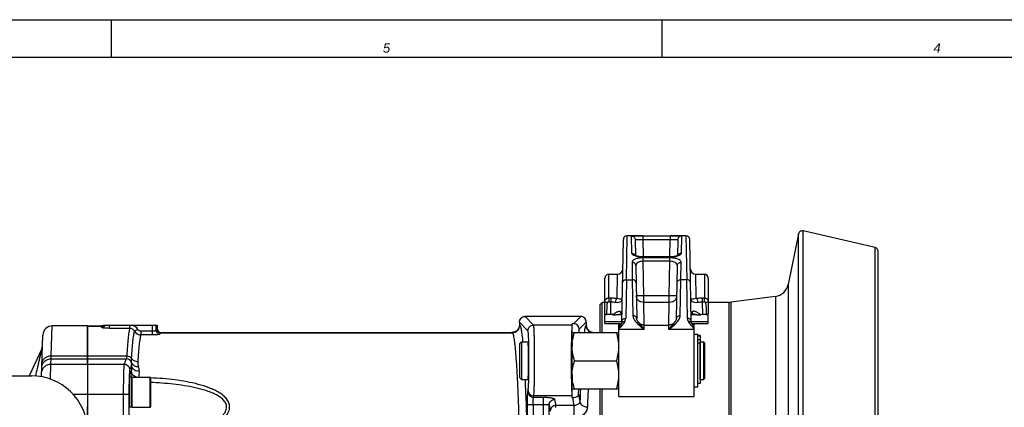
# Model space of a CAD drawing. Header units: millimetres. Extents: x 0 to 1189, y 0 to 841.
# Tile 54 of 68: x 575 to 785, y 759 to 841. Entities that reach past the tile are written whole.
import ezdxf

# ---------------------------------------------------------------- set-up
doc = ezdxf.new("R2010")
doc.units = ezdxf.units.MM
doc.header["$LTSCALE"] = 65.395
doc.layers.get('0').update_dxf_attribs({"linetype": 'CONTINUOUS'})
for name, color, linetype in [('3_ALL_AXES', 7, 'CONTINUOUS'), ('7_ALL_NOTE', 7, 'CONTINUOUS'), ('LAY0001', 7, 'CONTINUOUS')]:
    doc.layers.add(name, color=color, linetype=linetype)
doc.styles.add('TEXTSTYLE_3', font='ariali.ttf')

msp = doc.modelspace()

# ---------------------------------------------------------------- linework, layer by layer
at = {"color": 7, "linetype": 'Continuous'}
for p, q in [((0, 841), (1189, 841)), ((8, 833), (1181, 833)), ((707.746, 795.033), (704.401, 795.033)), ((707.746, 795.032), (713.601, 795.032)), ((716.946, 795.033), (713.601, 795.033)), ((740.91, 795.427), (738.727, 784.667)), ((757.253, 792.497), (741.874, 796.048)), ((703.296, 776.762), (703.601, 794.247)), ((706.147, 794.203), (706.206, 790.799)), ((715.2, 794.203), (715.141, 790.799)), ((718.051, 776.762), (717.746, 794.247)), ((757.874, 649.148), (757.874, 791.718)), ((713.522, 790.515), (707.825, 790.515)), ((700.474, 786.833), (702.292, 786.833)), ((706.244, 788.652), (706.441, 777.369)), ((714.906, 777.369), (715.103, 788.652)), ((719.055, 786.833), (720.874, 786.833)), ((699.674, 781.032), (699.674, 786.033)), ((721.674, 786.033), (721.674, 781.032)), ((698.674, 780.433), (699.074, 780.833)), ((698.674, 774.433), (698.674, 780.433)), ((699.674, 780.833), (699.074, 780.833)), ((699.074, 774.433), (699.074, 780.833)), ((726.061, 780.833), (721.674, 780.833)), ((736.014, 782.131), (726.484, 780.861)), ((699.674, 776.335), (699.674, 778.404)), ((701.334, 778.24), (699.674, 778.24)), ((703.245, 778.367), (703.245, 778.367)), ((703.245, 778.367), (703.268, 778.35)), ((718.025, 778.302), (718.046, 778.323)), ((718.046, 778.323), (718.08, 778.35)), ((718.08, 778.35), (718.102, 778.367)), ((718.083, 778.352), (718.103, 778.354)), ((718.102, 778.367), (718.102, 778.367)), ((718.103, 778.354), (718.125, 778.355)), ((721.674, 778.24), (720.442, 778.24)), ((721.674, 776.335), (721.674, 778.404)), ((681.474, 776.589), (681.474, 776.065)), ((694.514, 777.839), (682.673, 777.839)), ((692.992, 776.317), (692.674, 776.317)), ((692.674, 760.514), (692.674, 776.317)), ((695.714, 776.589), (695.714, 776.063)), ((699.674, 776.763), (703.296, 776.763)), ((699.674, 776.335), (703.122, 776.335)), ((706.749, 776.683), (706.749, 776.682)), ((714.598, 776.682), (714.598, 776.683)), ((718.051, 776.763), (721.674, 776.763)), ((718.225, 776.335), (721.674, 776.335)), ((589.474, 767.943), (589.474, 775.866)), ((589.474, 775.866), (592.274, 775.866)), ((592.762, 776.033), (604.274, 776.033)), ((604.274, 776.033), (604.274, 775.265)), ((605.073, 774.465), (679.875, 774.465)), ((692.674, 774.433), (702.674, 774.433)), ((694.191, 774.433), (694.191, 775.117)), ((697.313, 774.465), (698.674, 774.465)), ((719.474, 774.033), (718.674, 774.033)), ((719.474, 762.833), (719.474, 774.033)), ((579.631, 765.039), (579.941, 773.902)), ((681.874, 772.433), (681.474, 772.033)), ((681.474, 772.033), (681.474, 764.833)), ((681.874, 772.433), (683.276, 772.433)), ((681.874, 772.433), (681.874, 764.433)), ((719.954, 773.827), (719.474, 773.827)), ((719.954, 773.827), (719.954, 763.593)), ((720.674, 772.433), (720.674, 764.433)), ((720.874, 772.233), (720.674, 772.433)), ((720.874, 772.233), (720.874, 764.633)), ((579.712, 770.997), (577.024, 765.233)), ((589.494, 767.943), (589.474, 767.943)), ((589.494, 758.691), (589.494, 767.943)), ((693.209, 768.433), (702.138, 768.433)), ((546.855, 765.233), (577.485, 765.233)), ((589.494, 763.728), (589.474, 763.728)), ((598.474, 763.728), (598.409, 763.728)), ((598.874, 764.928), (598.874, 758.528)), ((598.874, 764.928), (602.754, 764.928)), ((602.874, 764.808), (602.874, 758.648)), ((681.874, 764.433), (681.474, 764.833)), ((681.874, 764.433), (683.276, 764.433)), ((719.954, 763.593), (719.474, 763.593)), ((720.874, 764.633), (720.674, 764.433)), ((692.674, 762.433), (702.674, 762.433)), ((698.674, 678.433), (698.674, 762.433)), ((699.074, 678.433), (699.074, 762.433)), ((719.474, 762.833), (718.674, 762.833)), ((598.474, 759.728), (598.409, 759.728)), ((692.674, 760.514), (692.758, 760.514)), ((589.474, 753.728), (589.474, 758.691)), ((589.494, 758.691), (589.474, 758.691)), ((598.874, 758.528), (602.754, 758.528))]:
    msp.add_line(p, q, dxfattribs=at)
at = {"color": 2, "linetype": 'Continuous'}
for p, q in [((8, 841), (1181, 841)), ((594.5, 841), (594.5, 833)), ((711.8, 841), (711.8, 833)), ((8, 833), (1181, 833))]:
    msp.add_line(p, q, dxfattribs=at)
at = {"color": 9, "linetype": 'Continuous'}
for p, q in [((704.239, 785.673), (704.401, 795.033)), ((707.746, 795.032), (707.746, 794.239)), ((713.601, 795.032), (713.601, 794.239)), ((716.946, 795.033), (717.108, 785.676)), ((740.91, 645.438), (740.91, 795.427)), ((741.874, 644.817), (741.874, 796.048)), ((705.411, 791.307), (705.347, 794.988)), ((707.746, 794.239), (713.601, 794.239)), ((707.746, 794.239), (707.811, 790.515)), ((713.536, 790.515), (713.601, 794.239)), ((716, 794.988), (715.937, 791.307)), ((757.253, 648.368), (757.253, 792.497)), ((705.444, 789.378), (705.508, 785.676)), ((707.825, 790.466), (707.825, 790.515)), ((713.522, 790.466), (707.825, 790.466)), ((713.52, 790.334), (707.827, 790.334)), ((707.827, 789.591), (707.827, 790.334)), ((713.52, 789.591), (707.827, 789.591)), ((707.955, 782.277), (707.827, 789.591)), ((713.392, 782.277), (713.52, 789.591)), ((713.52, 789.591), (713.52, 790.334)), ((713.522, 790.466), (713.522, 790.515)), ((715.839, 785.676), (715.903, 789.378)), ((700.474, 781.79), (700.474, 786.833)), ((702.292, 786.833), (702.201, 781.712)), ((719.146, 781.712), (719.055, 786.833)), ((720.874, 786.833), (720.874, 781.79)), ((704.239, 785.673), (704.096, 777.448)), ((704.239, 785.676), (705.508, 785.676)), ((705.508, 785.676), (705.641, 778.055)), ((715.706, 778.055), (715.839, 785.676)), ((717.108, 785.676), (715.839, 785.676)), ((717.252, 777.448), (717.108, 785.676)), ((738.727, 784.667), (738.727, 656.198)), ((713.392, 782.277), (707.955, 782.277)), ((707.955, 780.835), (707.955, 782.277)), ((713.392, 780.835), (707.955, 780.835)), ((708.041, 776.033), (707.955, 780.835)), ((713.306, 776.033), (713.392, 780.835)), ((713.392, 780.835), (713.392, 782.277)), ((726.061, 780.833), (726.061, 660.033)), ((726.484, 780.861), (726.484, 660.004)), ((736.014, 782.131), (736.014, 658.734)), ((683.285, 774.829), (681.474, 776.64)), ((684.484, 776.028), (682.673, 777.839)), ((694.514, 777.839), (692.992, 776.317)), ((695.713, 776.64), (694.191, 775.117)), ((706.749, 776.682), (706.751, 776.68)), ((714.596, 776.68), (714.598, 776.682)), ((581.725, 769.472), (581.94, 775.833)), ((589.474, 775.799), (592.342, 775.799)), ((592.342, 775.799), (592.274, 775.866)), ((594.084, 776.033), (594.084, 775.324)), ((598.417, 775.324), (594.084, 775.324)), ((598.417, 776.033), (598.417, 775.324)), ((600.145, 775.107), (599.453, 774.714)), ((600.837, 774.703), (600.837, 773.911)), ((603.264, 774.703), (600.837, 774.703)), ((603.264, 773.911), (603.264, 776.033)), ((604.063, 774.897), (604.063, 776.033)), ((604.274, 775.265), (604.208, 775.199)), ((605.073, 774.465), (605.007, 774.4)), ((605.007, 774.4), (679.94, 774.4)), ((679.875, 774.465), (679.94, 774.4)), ((681.474, 776.065), (681.539, 775.999)), ((692.674, 776.028), (684.484, 776.028)), ((695.714, 776.065), (695.648, 775.999)), ((697.313, 774.465), (697.28, 774.433)), ((708.057, 775.079), (708.036, 776.033)), ((713.291, 775.079), (713.311, 776.033)), ((603.264, 773.911), (600.837, 773.911)), ((719.474, 773.749), (719.954, 773.749)), ((719.474, 772.974), (719.954, 772.974)), ((719.474, 772.272), (719.954, 772.272)), ((581.656, 767.711), (581.696, 768.85)), ((581.696, 768.85), (581.725, 769.472)), ((589.474, 769.472), (597.792, 769.472)), ((589.474, 768.85), (597.703, 768.85)), ((597.703, 768.85), (597.248, 767.711)), ((581.576, 764.511), (581.656, 767.711)), ((589.494, 767.711), (597.248, 767.711)), ((598.842, 767.506), (598.447, 766.516)), ((602.754, 764.928), (602.754, 758.528)), ((683.26, 761.848), (683.316, 762.13)), ((589.494, 761.348), (597.064, 761.348)), ((597.064, 761.348), (597.024, 748.323)), ((598.263, 761.243), (598.228, 749.855)), ((684.459, 760.666), (684.515, 760.948)), ((684.459, 760.666), (686.569, 760.666)), ((692.674, 760.948), (684.515, 760.948)), ((686.569, 745.323), (686.569, 760.666)), ((688.967, 760.2), (689.224, 758.902)), ((692.758, 760.514), (693.077, 758.902)), ((694.038, 761.291), (694.343, 759.75)), ((683.179, 759.091), (686.569, 759.091)), ((683.179, 751.765), (683.179, 759.091)), ((684.378, 759.091), (684.378, 747.611)), ((687.768, 746.897), (687.768, 759.018)), ((687.768, 759.018), (688.025, 757.721)), ((693.077, 758.902), (689.224, 758.902)), ((693.077, 758.902), (693.077, 756.265))]:
    msp.add_line(p, q, dxfattribs=at)
at = {"color": 7, "linetype": 'Continuous'}
for points in [[(707.825, 790.515), (707.759, 790.515), (707.619, 790.519), (707.478, 790.526), (707.339, 790.536), (707.202, 790.549), (707.07, 790.566), (706.944, 790.585), (706.824, 790.607), (706.712, 790.631), (706.609, 790.656), (706.514, 790.682), (706.43, 790.709), (706.356, 790.735), (706.291, 790.76), (706.237, 790.784), (706.193, 790.805), (706.158, 790.824), (706.131, 790.84), (706.118, 790.849)], [(715.245, 790.861), (715.243, 790.859), (715.234, 790.852), (715.216, 790.84), (715.19, 790.825), (715.155, 790.806), (715.111, 790.784), (715.057, 790.761), (714.993, 790.736), (714.919, 790.709), (714.835, 790.683), (714.742, 790.657), (714.639, 790.632), (714.527, 790.608), (714.408, 790.586), (714.282, 790.567), (714.15, 790.55), (714.014, 790.536), (713.875, 790.526), (713.734, 790.519), (713.594, 790.515), (713.522, 790.515)], [(703.223, 778.355), (703.246, 778.354), (703.264, 778.352)], [(703.268, 778.35), (703.301, 778.323), (703.323, 778.302)], [(703.296, 776.762), (703.295, 776.742), (703.29, 776.706), (703.282, 776.664), (703.269, 776.615), (703.25, 776.562), (703.235, 776.523)], [(706.749, 776.682), (706.698, 776.754), (706.608, 776.894), (706.54, 777.021), (706.491, 777.134), (706.46, 777.232), (706.445, 777.314), (706.441, 777.369)], [(708.036, 776.033), (707.973, 776.034), (707.846, 776.044), (707.72, 776.064), (707.597, 776.094), (707.476, 776.134), (707.358, 776.184), (707.245, 776.242), (707.137, 776.31), (707.034, 776.385), (706.938, 776.469), (706.849, 776.56), (706.767, 776.658), (706.749, 776.683)], [(714.598, 776.683), (714.581, 776.66), (714.5, 776.562), (714.411, 776.471), (714.315, 776.387), (714.213, 776.311), (714.105, 776.244), (713.993, 776.185), (713.875, 776.136), (713.755, 776.095), (713.631, 776.065), (713.506, 776.044), (713.379, 776.034), (713.311, 776.033)], [(714.906, 777.369), (714.902, 777.313), (714.887, 777.231), (714.856, 777.133), (714.807, 777.02), (714.739, 776.893), (714.649, 776.754), (714.598, 776.682)], [(718.113, 776.523), (718.098, 776.561), (718.079, 776.614), (718.066, 776.662), (718.057, 776.705), (718.052, 776.741), (718.051, 776.762)]]:
    msp.add_lwpolyline(points, dxfattribs=at)
for centre, radius, start, end in [((704.401, 794.233), 0.8, 90, 179), ((716.946, 794.233), 0.8, 1, 90), ((741.694, 795.268), 0.8, 77, 168.53047), ((757.074, 791.718), 0.8, 0, 77), ((700.474, 786.033), 0.8, 90, 180), ((702.292, 788.033), 1.2, 270, 359), ((719.055, 788.033), 1.2, 181, 270), ((720.874, 786.033), 0.8, 0, 90), ((735.591, 785.303), 3.2, 277.59464, 348.53047), ((726.061, 784.033), 3.2, 270, 277.59464), ((581.94, 773.833), 2, 90, 178), ((700.632, 771.428), 7.958, 173.64999, 179.96568), ((578.262, 771.673), 1.6, 335, 357.76404), ((577.485, 753.233), 12, 2, 90), ((587.847, 763.474), 1.739, 18.75001, 20.70203), ((602.754, 764.808), 0.12, 0, 90), ((700.629, 765.437), 7.956, 180.0331, 186.34261), ((701.019, 765.477), 8.347, 186.31564, 187.13399), ((587.735, 763.678), 1.853, 339.75525, 341.62584), ((602.754, 758.648), 0.12, 270, 360)]:
    msp.add_arc(centre, radius, start, end, dxfattribs=at)
at = {"color": 9, "linetype": 'Continuous'}
for centre, radius, start, end in [((715.873, 790.544), 0.737, 155.68641, 157.44372), ((710.089, 779.147), 4.151, 216.46594, 216.85426), ((711.268, 779.139), 4.138, 323.16954, 323.54453), ((592.34, 776.599), 0.801, 270.07925, 314.9272), ((598.413, 774.126), 1.991, 29.50792, 73.23251), ((600.84, 775.511), 1.6, 209.86947, 269.86522), ((597.699, 767.647), 1.203, 17.80378, 89.84365), ((869.561, 752.5), 271.134, 176.82731, 177.11068), ((854.477, 751.65), 254.449, 176.73282, 177.00873), ((1189.31, 742.537), 495.267, 177.69727, 178.00829), ((1131.9, 743.101), 436.234, 177.45948, 177.96146)]:
    msp.add_arc(centre, radius, start, end, dxfattribs=at)
at = {"color": 7, "linetype": 'Continuous'}
for centre, major_axis, ratio, start_param, end_param in [((681.874, 780.862), (0.384, 4.461), 0.0256022, -3.4679766, -3.430691), ((682.572, 776.741), (1.141, 0.439), 0.8825727, 1.159796, 1.1812399), ((692.99, 775.116), (0.85, 0.85), 0.9987828, -0.7847892, 0.7847892), ((694.615, 776.741), (-1.141, 0.439), 0.8825727, -1.1812399, -1.159796), ((695.313, 780.862), (-0.384, 4.461), 0.0256022, -2.8524943, -2.8152087), ((592.273, 776.667), (0.566, -0.566), 0.9987828, -0.7847892, -0.1286239), ((605.074, 775.266), (0.566, 0.566), 0.9987828, 2.3568035, 3.9263818), ((693.912, 768.433), (0, 8), 0.0349208, -2.6741411, -2.4191568)]:
    msp.add_ellipse(centre, major_axis=major_axis, ratio=ratio, start_param=start_param, end_param=end_param, dxfattribs=at)
at = {"color": 2, "linetype": 'Continuous'}
msp.add_ellipse((683.276, 768.433), major_axis=(0, 4), ratio=0.0349208, start_param=-3.1415927, end_param=0, dxfattribs=at)
at = {"color": 9, "linetype": 'Continuous'}
for points, knots in [([(705.347, 794.988), (705.347, 794.993), (705.368, 794.999), (705.398, 795.005), (705.457, 795.01), (705.534, 795.015), (705.634, 795.019), (705.806, 795.024), (706.067, 795.028), (706.425, 795.031), (706.836, 795.032), (707.282, 795.032), (707.589, 795.032), (707.746, 795.032)], [0, 0, 0, 0, 0.0056981, 0.0201575, 0.0438146, 0.0765572, 0.1181319, 0.1681812, 0.2918403, 0.4430137, 0.616001, 0.8041227, 1, 1, 1, 1]), ([(713.601, 795.032), (713.758, 795.032), (714.065, 795.032), (714.512, 795.032), (714.922, 795.031), (715.281, 795.028), (715.541, 795.024), (715.713, 795.019), (715.813, 795.015), (715.89, 795.01), (715.949, 795.005), (715.979, 794.999), (716, 794.993), (716, 794.988)], [0, 0, 0, 0, 0.1958773, 0.383999, 0.5569863, 0.7081597, 0.8318188, 0.8818681, 0.9234428, 0.9561854, 0.9798425, 0.9943019, 1, 1, 1, 1]), ([(705.347, 794.988), (705.45, 794.988), (705.658, 794.948), (705.922, 794.774), (706.101, 794.513), (706.145, 794.306), (706.147, 794.203)], [0, 0, 0, 0, 0.2500682, 0.5000959, 0.7500676, 1, 1, 1, 1]), ([(706.147, 794.203), (706.147, 794.207), (706.159, 794.215), (706.198, 794.223), (706.288, 794.233), (706.432, 794.239), (706.629, 794.243), (706.868, 794.244), (707.142, 794.244), (707.438, 794.242), (707.642, 794.24), (707.746, 794.239)], [0, 0, 0, 0, 0.0069929, 0.0219531, 0.0789387, 0.1710482, 0.2949915, 0.4460591, 0.618438, 0.8054823, 1, 1, 1, 1]), ([(713.601, 794.239), (713.705, 794.24), (713.909, 794.242), (714.205, 794.244), (714.479, 794.244), (714.718, 794.243), (714.915, 794.239), (715.059, 794.233), (715.149, 794.223), (715.188, 794.215), (715.2, 794.207), (715.2, 794.203)], [0, 0, 0, 0, 0.1945177, 0.381562, 0.5539409, 0.7050085, 0.8289518, 0.9210613, 0.9780469, 0.993007, 1, 1, 1, 1]), ([(716, 794.988), (715.897, 794.988), (715.689, 794.948), (715.425, 794.774), (715.246, 794.513), (715.202, 794.306), (715.2, 794.203)], [0, 0, 0, 0, 0.2500682, 0.5000959, 0.7500675, 1, 1, 1, 1]), ([(705.411, 791.307), (705.567, 791.307), (705.883, 791.219), (706.097, 790.967), (706.155, 790.827)], [0, 0, 0, 0, 0.506692, 1, 1, 1, 1]), ([(707.825, 790.466), (707.509, 790.466), (707.049, 790.498), (706.475, 790.611), (706.114, 790.718), (705.82, 790.844), (705.599, 790.984), (705.453, 791.134), (705.412, 791.253), (705.411, 791.307)], [0, 0, 0, 0, 0.3520386, 0.5108983, 0.6512947, 0.7701196, 0.8661255, 0.9406695, 1, 1, 1, 1]), ([(715.937, 791.307), (715.936, 791.253), (715.894, 791.134), (715.748, 790.984), (715.527, 790.844), (715.233, 790.718), (714.872, 790.611), (714.298, 790.498), (713.838, 790.466), (713.522, 790.466)], [0, 0, 0, 0, 0.0593305, 0.1338745, 0.2298804, 0.3487053, 0.4891017, 0.6479614, 1, 1, 1, 1]), ([(715.937, 791.307), (715.784, 791.307), (715.476, 791.223), (715.262, 790.983), (715.201, 790.847)], [0, 0, 0, 0, 0.5064645, 1, 1, 1, 1]), ([(707.827, 790.334), (707.509, 790.334), (707.046, 790.301), (706.471, 790.181), (706.112, 790.064), (705.823, 789.923), (705.609, 789.761), (705.473, 789.578), (705.443, 789.441), (705.444, 789.378)], [0, 0, 0, 0, 0.347176, 0.5031798, 0.6405515, 0.7569417, 0.8526142, 0.9310712, 1, 1, 1, 1]), ([(706.244, 788.652), (706.242, 788.748), (706.197, 788.943), (706.016, 789.183), (705.752, 789.342), (705.547, 789.378), (705.444, 789.378)], [0, 0, 0, 0, 0.240919, 0.4872124, 0.7409706, 1, 1, 1, 1]), ([(707.827, 789.591), (707.608, 789.593), (707.199, 789.551), (706.677, 789.354), (706.324, 789.045), (706.242, 788.773), (706.244, 788.652)], [0, 0, 0, 0, 0.3265511, 0.603955, 0.8200728, 1, 1, 1, 1]), ([(715.903, 789.378), (715.904, 789.441), (715.874, 789.578), (715.738, 789.761), (715.524, 789.923), (715.235, 790.064), (714.877, 790.181), (714.301, 790.301), (713.838, 790.334), (713.52, 790.334)], [0, 0, 0, 0, 0.0689288, 0.1473857, 0.2430579, 0.3594478, 0.4968194, 0.6528233, 1, 1, 1, 1]), ([(715.103, 788.652), (715.105, 788.773), (715.023, 789.045), (714.67, 789.354), (714.148, 789.551), (713.739, 789.593), (713.52, 789.591)], [0, 0, 0, 0, 0.1799271, 0.3960443, 0.6734483, 1, 1, 1, 1]), ([(715.103, 788.652), (715.105, 788.748), (715.15, 788.943), (715.331, 789.183), (715.595, 789.342), (715.801, 789.378), (715.903, 789.378)], [0, 0, 0, 0, 0.240919, 0.4872124, 0.7409706, 1, 1, 1, 1]), ([(703.439, 784.99), (703.441, 785.081), (703.487, 785.267), (703.67, 785.495), (703.933, 785.643), (704.137, 785.676), (704.239, 785.676)], [0, 0, 0, 0, 0.2345015, 0.478298, 0.7347581, 1, 1, 1, 1]), ([(706.308, 784.99), (706.306, 785.081), (706.26, 785.267), (706.077, 785.495), (705.814, 785.643), (705.61, 785.676), (705.508, 785.676)], [0, 0, 0, 0, 0.2344957, 0.47829, 0.7347526, 1, 1, 1, 1]), ([(715.039, 784.99), (715.041, 785.081), (715.087, 785.267), (715.27, 785.495), (715.533, 785.643), (715.737, 785.676), (715.839, 785.676)], [0, 0, 0, 0, 0.2344957, 0.47829, 0.7347526, 1, 1, 1, 1]), ([(717.908, 784.99), (717.906, 785.081), (717.86, 785.267), (717.677, 785.495), (717.414, 785.643), (717.21, 785.676), (717.108, 785.676)], [0, 0, 0, 0, 0.2345015, 0.478298, 0.7347581, 1, 1, 1, 1]), ([(699.674, 781.032), (699.674, 781.13), (699.716, 781.33), (699.896, 781.58), (700.162, 781.748), (700.37, 781.789), (700.474, 781.79)], [0, 0, 0, 0, 0.2421281, 0.4892442, 0.7427571, 1, 1, 1, 1]), ([(699.674, 781.032), (699.674, 781.007), (699.732, 780.949), (699.85, 780.898), (700.024, 780.846), (700.156, 780.824), (700.227, 780.816)], [0, 0, 0, 0, 0.12307, 0.3447029, 0.6506605, 1, 1, 1, 1]), ([(700.227, 780.816), (700.234, 780.869), (700.298, 780.974), (700.418, 781.002), (700.474, 780.994)], [0, 0, 0, 0, 0.4870598, 1, 1, 1, 1]), ([(700.474, 781.79), (700.492, 781.749), (700.511, 781.637), (700.523, 781.371), (700.502, 781.147), (700.474, 780.994)], [0, 0, 0, 0, 0.1690904, 0.4172477, 1, 1, 1, 1]), ([(700.953, 781.798), (701.059, 781.8), (701.477, 781.797), (701.894, 781.761), (702.201, 781.712)], [0, 0, 0, 0, 0.2550265, 1, 1, 1, 1]), ([(700.953, 781.798), (700.963, 781.685), (700.962, 781.41), (700.959, 781.135), (700.953, 780.975)], [0, 0, 0, 0, 0.4146752, 1, 1, 1, 1]), ([(700.953, 780.975), (701.036, 780.972), (701.364, 780.953), (701.69, 780.909), (701.929, 780.86)], [0, 0, 0, 0, 0.2554711, 1, 1, 1, 1]), ([(702.201, 781.712), (702.16, 781.673), (702.088, 781.559), (701.978, 781.277), (701.934, 781.03), (701.929, 780.86)], [0, 0, 0, 0, 0.1864979, 0.4368723, 1, 1, 1, 1]), ([(701.929, 780.86), (702.151, 780.814), (702.555, 780.809), (703.041, 781.013), (703.317, 781.314), (703.379, 781.549), (703.381, 781.657)], [0, 0, 0, 0, 0.3646586, 0.6257842, 0.8258362, 1, 1, 1, 1]), ([(702.201, 781.712), (702.392, 781.665), (702.653, 781.627), (702.966, 781.615), (703.121, 781.618), (703.232, 781.627), (703.315, 781.636), (703.353, 781.646), (703.381, 781.652), (703.381, 781.657)], [0, 0, 0, 0, 0.4936752, 0.6611262, 0.7885737, 0.8825514, 0.9473575, 0.9857785, 1, 1, 1, 1]), ([(707.955, 782.277), (707.851, 782.275), (707.647, 782.272), (707.351, 782.267), (707.078, 782.264), (706.839, 782.261), (706.664, 782.26), (706.549, 782.26), (706.482, 782.259), (706.43, 782.261), (706.389, 782.259), (706.372, 782.264), (706.355, 782.26), (706.355, 782.263)], [0, 0, 0, 0, 0.1950753, 0.3826355, 0.5555004, 0.707016, 0.8313632, 0.8818116, 0.923768, 0.9568336, 0.9806879, 0.9951089, 1, 1, 1, 1]), ([(707.955, 780.835), (707.75, 780.835), (707.34, 780.905), (706.813, 781.216), (706.45, 781.691), (706.359, 782.075), (706.355, 782.263)], [0, 0, 0, 0, 0.2608217, 0.5153511, 0.7609176, 1, 1, 1, 1]), ([(714.992, 782.263), (714.992, 782.26), (714.976, 782.264), (714.958, 782.259), (714.917, 782.261), (714.866, 782.259), (714.798, 782.26), (714.683, 782.26), (714.509, 782.261), (714.269, 782.264), (713.996, 782.267), (713.7, 782.272), (713.496, 782.275), (713.392, 782.277)], [0, 0, 0, 0, 0.0048911, 0.0193121, 0.0431664, 0.076232, 0.1181884, 0.1686368, 0.292984, 0.4444996, 0.6173645, 0.8049247, 1, 1, 1, 1]), ([(714.992, 782.263), (714.989, 782.075), (714.897, 781.691), (714.534, 781.216), (714.007, 780.905), (713.597, 780.835), (713.392, 780.835)], [0, 0, 0, 0, 0.2390824, 0.4846489, 0.7391783, 1, 1, 1, 1]), ([(717.966, 781.657), (717.966, 781.652), (717.995, 781.646), (718.032, 781.636), (718.115, 781.627), (718.226, 781.618), (718.381, 781.615), (718.694, 781.627), (718.956, 781.665), (719.146, 781.712)], [0, 0, 0, 0, 0.0142215, 0.052644, 0.117455, 0.2114423, 0.3389026, 0.5063655, 1, 1, 1, 1]), ([(717.966, 781.657), (717.968, 781.549), (718.03, 781.314), (718.307, 781.013), (718.793, 780.809), (719.196, 780.814), (719.418, 780.86)], [0, 0, 0, 0, 0.1741635, 0.3742082, 0.63534, 1, 1, 1, 1]), ([(719.146, 781.712), (719.246, 781.728), (719.66, 781.784), (720.078, 781.803), (720.395, 781.798)], [0, 0, 0, 0, 0.2427938, 1, 1, 1, 1]), ([(719.146, 781.712), (719.187, 781.673), (719.259, 781.559), (719.369, 781.277), (719.413, 781.03), (719.418, 780.86)], [0, 0, 0, 0, 0.1865002, 0.4368743, 1, 1, 1, 1]), ([(719.418, 780.86), (719.496, 780.876), (719.819, 780.935), (720.146, 780.966), (720.395, 780.975)], [0, 0, 0, 0, 0.242423, 1, 1, 1, 1]), ([(720.395, 781.798), (720.384, 781.685), (720.385, 781.41), (720.389, 781.135), (720.395, 780.975)], [0, 0, 0, 0, 0.4146752, 1, 1, 1, 1]), ([(720.874, 781.79), (720.855, 781.749), (720.837, 781.637), (720.825, 781.371), (720.846, 781.147), (720.874, 780.994)], [0, 0, 0, 0, 0.1690813, 0.4172401, 1, 1, 1, 1]), ([(720.874, 781.79), (720.978, 781.789), (721.186, 781.748), (721.451, 781.58), (721.631, 781.33), (721.674, 781.13), (721.674, 781.032)], [0, 0, 0, 0, 0.2572465, 0.510769, 0.7578919, 1, 1, 1, 1]), ([(720.874, 780.994), (720.929, 781.002), (721.05, 780.974), (721.113, 780.869), (721.12, 780.816)], [0, 0, 0, 0, 0.512992, 1, 1, 1, 1]), ([(721.674, 781.032), (721.674, 781.006), (721.615, 780.949), (721.434, 780.87), (721.253, 780.831), (721.12, 780.816)], [0, 0, 0, 0, 0.1235191, 0.3454046, 1, 1, 1, 1]), ([(703.012, 778.875), (703.01, 778.775), (703.043, 778.579), (703.17, 778.42), (703.245, 778.367)], [0, 0, 0, 0, 0.5205572, 1, 1, 1, 1]), ([(703.012, 778.875), (703.103, 778.811), (703.259, 778.67), (703.325, 778.463), (703.324, 778.37)], [0, 0, 0, 0, 0.5475711, 1, 1, 1, 1]), ([(718.335, 778.875), (718.244, 778.811), (718.088, 778.67), (718.022, 778.463), (718.023, 778.37)], [0, 0, 0, 0, 0.5475712, 1, 1, 1, 1]), ([(718.102, 778.367), (718.178, 778.42), (718.304, 778.579), (718.337, 778.775), (718.335, 778.875)], [0, 0, 0, 0, 0.4794428, 1, 1, 1, 1]), ([(703.188, 776.422), (703.257, 776.537), (703.474, 776.733), (703.756, 776.796), (703.898, 776.796)], [0, 0, 0, 0, 0.4851412, 1, 1, 1, 1]), ([(703.296, 776.762), (703.297, 776.853), (703.344, 777.039), (703.526, 777.266), (703.79, 777.415), (703.993, 777.448), (704.096, 777.448)], [0, 0, 0, 0, 0.2344957, 0.47829, 0.7347526, 1, 1, 1, 1]), ([(703.986, 776.978), (704.002, 777.017), (704.059, 777.167), (704.094, 777.328), (704.096, 777.448)], [0, 0, 0, 0, 0.2572668, 1, 1, 1, 1]), ([(706.441, 777.369), (706.439, 777.46), (706.393, 777.646), (706.21, 777.874), (705.947, 778.022), (705.743, 778.055), (705.641, 778.055)], [0, 0, 0, 0, 0.2344961, 0.4782932, 0.7347558, 1, 1, 1, 1]), ([(705.641, 778.055), (705.646, 777.777), (705.8, 777.35), (706.131, 776.858), (706.565, 776.35), (707.214, 775.756), (707.771, 775.308), (708.057, 775.079)], [0, 0, 0, 0, 0.2122191, 0.3295643, 0.4542293, 0.7206113, 1, 1, 1, 1]), ([(706.768, 776.657), (706.856, 776.539), (707.054, 776.3), (707.498, 775.785), (707.835, 775.374), (708.057, 775.079)], [0, 0, 0, 0, 0.2170993, 0.4574227, 1, 1, 1, 1]), ([(713.291, 775.079), (713.576, 775.308), (714.133, 775.756), (714.782, 776.35), (715.216, 776.858), (715.548, 777.35), (715.701, 777.777), (715.706, 778.055)], [0, 0, 0, 0, 0.2793888, 0.5457707, 0.6704357, 0.7877809, 1, 1, 1, 1]), ([(713.291, 775.079), (713.512, 775.374), (713.85, 775.786), (714.294, 776.301), (714.492, 776.54), (714.58, 776.659)], [0, 0, 0, 0, 0.5426393, 0.7829502, 1, 1, 1, 1]), ([(714.906, 777.369), (714.908, 777.46), (714.954, 777.646), (715.137, 777.874), (715.4, 778.022), (715.604, 778.055), (715.706, 778.055)], [0, 0, 0, 0, 0.2344964, 0.4782932, 0.7347556, 1, 1, 1, 1]), ([(717.252, 777.448), (717.252, 777.408), (717.265, 777.247), (717.315, 777.091), (717.362, 776.978)], [0, 0, 0, 0, 0.244967, 1, 1, 1, 1]), ([(718.051, 776.762), (718.05, 776.853), (718.004, 777.039), (717.821, 777.266), (717.558, 777.415), (717.354, 777.448), (717.252, 777.448)], [0, 0, 0, 0, 0.2344957, 0.47829, 0.7347526, 1, 1, 1, 1]), ([(718.159, 776.422), (718.09, 776.537), (717.873, 776.733), (717.591, 776.796), (717.449, 776.796)], [0, 0, 0, 0, 0.4851412, 1, 1, 1, 1]), ([(592.485, 775.51), (592.464, 775.572), (592.427, 775.673), (592.372, 775.769), (592.342, 775.799)], [0, 0, 0, 0, 0.6012845, 1, 1, 1, 1]), ([(593.235, 776.033), (593.179, 775.883), (592.971, 775.612), (592.644, 775.511), (592.485, 775.51)], [0, 0, 0, 0, 0.4994845, 1, 1, 1, 1]), ([(594.084, 775.324), (593.884, 775.324), (593.594, 775.331), (593.225, 775.355), (592.987, 775.379), (592.79, 775.407), (592.637, 775.437), (592.543, 775.466), (592.49, 775.493), (592.485, 775.51)], [0, 0, 0, 0, 0.3680144, 0.5356452, 0.6842257, 0.8084522, 0.9039462, 0.9677171, 1, 1, 1, 1]), ([(598.417, 775.324), (598.346, 775.041), (598.227, 774.332), (598.075, 773.065), (597.925, 771.4), (597.837, 770.158), (597.792, 769.472)], [0, 0, 0, 0, 0.1484832, 0.3655734, 0.6500659, 1, 1, 1, 1]), ([(599.453, 774.714), (599.352, 774.895), (599.048, 775.211), (598.625, 775.324), (598.417, 775.324)], [0, 0, 0, 0, 0.4998285, 1, 1, 1, 1]), ([(598.831, 768.926), (598.875, 769.602), (598.964, 770.829), (599.112, 772.474), (599.264, 773.729), (599.383, 774.432), (599.453, 774.714)], [0, 0, 0, 0, 0.3490502, 0.6332361, 0.8506184, 1, 1, 1, 1]), ([(600.837, 774.703), (600.698, 774.703), (600.417, 774.778), (600.214, 774.987), (600.145, 775.107)], [0, 0, 0, 0, 0.4999415, 1, 1, 1, 1]), ([(604.063, 774.897), (604.058, 774.865), (603.966, 774.806), (603.802, 774.755), (603.552, 774.712), (603.365, 774.703), (603.264, 774.703)], [0, 0, 0, 0, 0.1140575, 0.3319658, 0.6400197, 1, 1, 1, 1]), ([(604.863, 774.102), (604.857, 774.085), (604.805, 774.057), (604.71, 774.027), (604.557, 773.996), (604.36, 773.967), (604.123, 773.943), (603.753, 773.918), (603.463, 773.911), (603.264, 773.911)], [0, 0, 0, 0, 0.0325934, 0.0964842, 0.1920087, 0.3162016, 0.4647046, 0.6322257, 1, 1, 1, 1]), ([(604.208, 775.199), (604.176, 775.168), (604.121, 775.067), (604.083, 774.962), (604.063, 774.897)], [0, 0, 0, 0, 0.3955383, 1, 1, 1, 1]), ([(604.063, 774.897), (604.064, 774.794), (604.106, 774.585), (604.284, 774.321), (604.549, 774.144), (604.759, 774.102), (604.863, 774.102)], [0, 0, 0, 0, 0.2492317, 0.4990996, 0.7494942, 1, 1, 1, 1]), ([(604.208, 775.199), (604.208, 775.095), (604.25, 774.885), (604.428, 774.62), (604.693, 774.442), (604.903, 774.4), (605.007, 774.4)], [0, 0, 0, 0, 0.2499576, 0.5, 0.7500424, 1, 1, 1, 1]), ([(605.007, 774.4), (604.976, 774.369), (604.921, 774.27), (604.883, 774.166), (604.863, 774.102)], [0, 0, 0, 0, 0.3961401, 1, 1, 1, 1]), ([(679.94, 774.4), (680.148, 774.4), (680.568, 774.484), (681.1, 774.839), (681.456, 775.371), (681.539, 775.791), (681.539, 775.999)], [0, 0, 0, 0, 0.2499578, 0.5, 0.7500422, 1, 1, 1, 1]), ([(679.94, 774.4), (679.963, 774.377), (680.006, 774.311), (680.09, 774.118), (680.184, 773.758), (680.292, 773.192), (680.398, 772.447), (680.504, 771.526), (680.609, 770.432), (680.711, 769.168), (680.852, 767.157), (681.014, 764.255), (681.187, 760.335), (681.343, 755.873), (681.43, 752.724), (681.471, 751.069)], [0, 0, 0, 0, 0.0041044, 0.009902, 0.0269758, 0.0515628, 0.0836861, 0.1232825, 0.1702422, 0.2244206, 0.2856434, 0.4283934, 0.5965951, 0.7879906, 1, 1, 1, 1]), ([(681.539, 775.999), (681.574, 775.964), (681.635, 775.849), (681.71, 775.629), (681.785, 775.317), (681.862, 774.915), (681.938, 774.423), (682.046, 773.588), (682.114, 772.916), (682.158, 772.439)], [0, 0, 0, 0, 0.0408383, 0.1046243, 0.1926248, 0.3051882, 0.4423542, 0.6040194, 1, 1, 1, 1]), ([(683.285, 774.829), (683.285, 774.985), (683.348, 775.3), (683.615, 775.698), (684.013, 775.965), (684.328, 776.028), (684.484, 776.028)], [0, 0, 0, 0, 0.2499576, 0.5, 0.7500424, 1, 1, 1, 1]), ([(683.316, 762.13), (683.336, 762.231), (683.363, 762.504), (683.398, 763.007), (683.429, 763.692), (683.467, 764.897), (683.496, 766.644), (683.503, 768.492), (683.495, 770.018), (683.481, 771.108), (683.461, 772.108), (683.436, 772.986), (683.409, 773.626), (683.384, 774.055), (683.366, 774.308), (683.348, 774.511), (683.33, 774.665), (683.31, 774.763), (683.297, 774.817), (683.285, 774.829)], [0, 0, 0, 0, 0.0244171, 0.0645247, 0.1190389, 0.1861586, 0.3489235, 0.5312428, 0.6221806, 0.708895, 0.7884838, 0.8582879, 0.9159813, 0.9396715, 0.9596544, 0.9757689, 0.9878924, 0.9959527, 1, 1, 1, 1]), ([(684.515, 760.948), (684.535, 761.069), (684.562, 761.393), (684.597, 761.99), (684.628, 762.804), (684.667, 764.234), (684.695, 766.309), (684.703, 768.503), (684.694, 770.315), (684.681, 771.609), (684.661, 772.797), (684.638, 773.702), (684.617, 774.344), (684.601, 774.753), (684.584, 775.109), (684.566, 775.409), (684.547, 775.651), (684.528, 775.832), (684.512, 775.945), (684.497, 776.003), (684.489, 776.022), (684.484, 776.028)], [0, 0, 0, 0, 0.024371, 0.0644665, 0.118986, 0.1861212, 0.348931, 0.5313005, 0.6222633, 0.7090021, 0.7886134, 0.8584353, 0.888932, 0.9161382, 0.9398278, 0.959805, 0.9759071, 0.9880078, 0.9960267, 0.9985055, 1, 1, 1, 1]), ([(692.674, 775.926), (692.654, 775.815), (692.628, 775.518), (692.594, 774.97), (692.565, 774.222), (692.538, 773.297), (692.516, 772.224), (692.494, 770.594), (692.483, 768.457), (692.493, 766.318), (692.515, 764.684), (692.537, 763.606), (692.564, 762.675), (692.593, 761.92), (692.627, 761.364), (692.653, 761.062), (692.672, 760.948)], [0, 0, 0, 0, 0.0225201, 0.05955, 0.1100004, 0.1723485, 0.2447003, 0.3248525, 0.4986145, 0.6725793, 0.7529793, 0.8256673, 0.8884294, 0.939359, 0.9769183, 1, 1, 1, 1]), ([(695.648, 775.999), (695.628, 775.979), (695.59, 775.923), (695.517, 775.761), (695.433, 775.464), (695.339, 775), (695.283, 774.642), (695.254, 774.439)], [0, 0, 0, 0, 0.0519889, 0.1233774, 0.3289592, 0.6209699, 1, 1, 1, 1]), ([(695.648, 775.999), (695.648, 775.817), (695.712, 775.45), (695.986, 774.966), (696.407, 774.602), (696.754, 774.467), (696.932, 774.431)], [0, 0, 0, 0, 0.2499428, 0.4999665, 0.7500092, 1, 1, 1, 1]), ([(600.216, 768.199), (600.26, 768.865), (600.348, 770.074), (600.497, 771.697), (600.648, 772.936), (600.767, 773.632), (600.837, 773.911)], [0, 0, 0, 0, 0.348452, 0.6324312, 0.8500103, 1, 1, 1, 1]), ([(579.712, 770.997), (579.71, 770.992), (579.706, 770.972), (579.696, 770.935), (579.683, 770.881), (579.661, 770.79), (579.632, 770.662), (579.579, 770.441), (579.511, 770.149), (579.427, 769.788), (579.341, 769.418), (579.224, 768.917), (579.076, 768.283), (578.899, 767.517), (578.66, 766.488), (578.48, 765.714), (578.361, 765.198)], [0, 0, 0, 0, 0.002928, 0.0098847, 0.0195793, 0.031033, 0.0570373, 0.0853894, 0.1455853, 0.2081874, 0.2720862, 0.3367929, 0.4677072, 0.5998593, 0.7327779, 1, 1, 1, 1]), ([(579.697, 766.928), (579.706, 767.181), (579.824, 767.69), (580.273, 768.327), (580.928, 768.752), (581.442, 768.851), (581.696, 768.85)], [0, 0, 0, 0, 0.2495682, 0.4993857, 0.7495605, 1, 1, 1, 1]), ([(579.727, 767.772), (579.735, 767.998), (579.856, 768.462), (580.312, 769.026), (580.967, 769.393), (581.472, 769.474), (581.725, 769.472)], [0, 0, 0, 0, 0.2360147, 0.48033, 0.7360925, 1, 1, 1, 1]), ([(597.792, 769.472), (597.786, 769.394), (597.774, 769.255), (597.753, 769.073), (597.731, 768.943), (597.714, 768.874), (597.703, 768.85)], [0, 0, 0, 0, 0.3726256, 0.6648031, 0.8741456, 1, 1, 1, 1]), ([(597.792, 769.472), (597.998, 769.469), (598.406, 769.371), (598.724, 769.091), (598.831, 768.926)], [0, 0, 0, 0, 0.5114867, 1, 1, 1, 1]), ([(598.845, 768.015), (598.833, 768.146), (598.81, 768.449), (598.82, 768.754), (598.831, 768.926)], [0, 0, 0, 0, 0.4313877, 1, 1, 1, 1]), ([(600.216, 768.199), (599.941, 768.203), (599.398, 768.334), (598.974, 768.706), (598.831, 768.926)], [0, 0, 0, 0, 0.5115776, 1, 1, 1, 1]), ([(598.842, 767.506), (598.847, 767.549), (598.861, 767.718), (598.858, 767.889), (598.845, 768.015)], [0, 0, 0, 0, 0.2558239, 1, 1, 1, 1]), ([(600.368, 767.112), (600.044, 767.095), (599.54, 767.203), (599.051, 767.609), (598.894, 767.876), (598.845, 768.015)], [0, 0, 0, 0, 0.5186997, 0.7641269, 1, 1, 1, 1]), ([(600.368, 767.112), (600.349, 767.205), (600.266, 767.561), (600.198, 767.928), (600.216, 768.199)], [0, 0, 0, 0, 0.2596833, 1, 1, 1, 1]), ([(579.657, 765.788), (579.666, 766.042), (579.784, 766.551), (580.233, 767.188), (580.888, 767.612), (581.402, 767.711), (581.656, 767.711)], [0, 0, 0, 0, 0.2495682, 0.4993857, 0.7495605, 1, 1, 1, 1]), ([(597.248, 767.711), (597.239, 767.685), (597.227, 767.614), (597.21, 767.482), (597.194, 767.299), (597.171, 766.957), (597.145, 766.414), (597.119, 765.638), (597.097, 764.713), (597.074, 763.266), (597.066, 762.131), (597.064, 761.348)], [0, 0, 0, 0, 0.0128095, 0.0337314, 0.0626743, 0.0994436, 0.1953271, 0.3185228, 0.4653121, 0.6312501, 1, 1, 1, 1]), ([(597.248, 767.711), (597.403, 767.711), (597.718, 767.648), (598.116, 767.382), (598.383, 766.985), (598.447, 766.671), (598.447, 766.516)], [0, 0, 0, 0, 0.2502652, 0.5005216, 0.7504727, 1, 1, 1, 1]), ([(598.447, 766.516), (598.439, 766.494), (598.426, 766.436), (598.409, 766.326), (598.393, 766.174), (598.37, 765.891), (598.345, 765.441), (598.319, 764.798), (598.297, 764.031), (598.273, 762.833), (598.265, 761.892), (598.263, 761.243)], [0, 0, 0, 0, 0.0129365, 0.0339261, 0.0629076, 0.099697, 0.1955839, 0.318752, 0.4654951, 0.6313766, 1, 1, 1, 1]), ([(598.726, 764.928), (598.729, 765.044), (598.741, 765.457), (598.756, 765.87), (598.771, 766.167)], [0, 0, 0, 0, 0.2804975, 1, 1, 1, 1]), ([(599.863, 764.927), (599.569, 765.013), (599.154, 765.254), (598.835, 765.753), (598.775, 766.031), (598.771, 766.167)], [0, 0, 0, 0, 0.5243747, 0.7675939, 1, 1, 1, 1]), ([(600.441, 766.151), (600.236, 766.155), (599.831, 766.227), (599.307, 766.521), (598.942, 766.965), (598.846, 767.33), (598.842, 767.506)], [0, 0, 0, 0, 0.2678629, 0.5264436, 0.7696714, 1, 1, 1, 1]), ([(600.441, 766.151), (600.446, 766.233), (600.454, 766.555), (600.419, 766.877), (600.368, 767.112)], [0, 0, 0, 0, 0.2545826, 1, 1, 1, 1]), ([(619.729, 758.592), (619.732, 758.898), (619.609, 759.533), (619.09, 760.369), (618.346, 761.085), (617.446, 761.699), (616.438, 762.227), (614.973, 762.84), (613.016, 763.443), (610.568, 763.98), (608.043, 764.372), (605.471, 764.642), (603.741, 764.75), (602.873, 764.788)], [0, 0, 0, 0, 0.0483925, 0.0988664, 0.1528465, 0.2101377, 0.2700781, 0.3320495, 0.4602576, 0.592335, 0.7268612, 0.8629534, 1, 1, 1, 1]), ([(619.088, 758.559), (619.09, 758.702), (619.058, 758.991), (618.854, 759.552), (618.367, 760.181), (617.588, 760.789), (616.676, 761.301), (615.677, 761.734), (614.62, 762.103), (613.521, 762.42), (612.009, 762.785), (610.069, 763.145), (607.699, 763.459), (605.295, 763.677), (603.683, 763.766), (602.874, 763.797)], [0, 0, 0, 0, 0.0239249, 0.0481547, 0.0991064, 0.1542373, 0.2127005, 0.2735572, 0.3361295, 0.3999628, 0.4647496, 0.5963652, 0.7298647, 0.8645643, 1, 1, 1, 1]), ([(682.659, 764.434), (682.7, 763.514), (682.872, 759.362), (682.993, 755.209), (683.071, 751.977)], [0, 0, 0, 0, 0.2217546, 1, 1, 1, 1]), ([(683.179, 759.091), (683.179, 759.41), (683.183, 760.01), (683.196, 760.725), (683.213, 761.214), (683.226, 761.491), (683.24, 761.695), (683.252, 761.806), (683.26, 761.848)], [0, 0, 0, 0, 0.3470796, 0.6522951, 0.7774003, 0.8789329, 0.9538547, 1, 1, 1, 1]), ([(683.26, 761.848), (683.261, 761.695), (683.325, 761.384), (683.593, 760.993), (683.99, 760.73), (684.304, 760.667), (684.459, 760.666)], [0, 0, 0, 0, 0.2481046, 0.4976139, 0.7485176, 1, 1, 1, 1]), ([(683.316, 762.13), (683.317, 761.976), (683.381, 761.666), (683.649, 761.274), (684.046, 761.012), (684.36, 760.949), (684.515, 760.948)], [0, 0, 0, 0, 0.2481046, 0.4976139, 0.7485176, 1, 1, 1, 1]), ([(597.064, 761.348), (597.213, 761.347), (597.432, 761.343), (597.709, 761.33), (597.888, 761.318), (598.034, 761.303), (598.149, 761.286), (598.218, 761.269), (598.258, 761.254), (598.263, 761.243)], [0, 0, 0, 0, 0.3713615, 0.5400854, 0.6891579, 0.8132188, 0.9079099, 0.9702358, 1, 1, 1, 1]), ([(684.378, 759.091), (684.378, 759.273), (684.382, 759.616), (684.397, 760.078), (684.417, 760.398), (684.44, 760.579), (684.451, 760.643), (684.459, 760.666)], [0, 0, 0, 0, 0.3466512, 0.6514909, 0.8780268, 0.9531866, 1, 1, 1, 1]), ([(686.569, 760.666), (686.889, 760.666), (687.351, 760.648), (687.932, 760.586), (688.287, 760.529), (688.574, 760.459), (688.803, 760.38), (688.952, 760.278), (688.967, 760.2)], [0, 0, 0, 0, 0.3845875, 0.5538239, 0.6993237, 0.8168255, 0.9042315, 1, 1, 1, 1]), ([(687.768, 759.018), (687.769, 759.171), (687.833, 759.482), (688.101, 759.873), (688.498, 760.136), (688.812, 760.199), (688.967, 760.2)], [0, 0, 0, 0, 0.2481048, 0.4976138, 0.7485173, 1, 1, 1, 1]), ([(694.343, 759.75), (694.335, 759.661), (694.272, 759.467), (694.044, 759.199), (693.639, 758.964), (693.283, 758.901), (693.077, 758.902)], [0, 0, 0, 0, 0.1624495, 0.3604004, 0.6264868, 1, 1, 1, 1]), ([(694.343, 759.75), (694.348, 759.601), (694.454, 759.285), (694.826, 758.921), (695.343, 758.682), (695.738, 758.622), (695.942, 758.619)], [0, 0, 0, 0, 0.209633, 0.4461641, 0.7137119, 1, 1, 1, 1]), ([(599.877, 751.139), (600.872, 751.139), (602.86, 751.2), (605.824, 751.477), (608.749, 751.949), (611.604, 752.636), (613.897, 753.415), (615.631, 754.196), (616.843, 754.864), (617.94, 755.626), (618.865, 756.495), (619.536, 757.478), (619.725, 758.232), (619.729, 758.592)], [0, 0, 0, 0, 0.1330034, 0.2657449, 0.3978974, 0.5289475, 0.6579524, 0.7211748, 0.7830014, 0.8427579, 0.8994396, 0.9518787, 1, 1, 1, 1]), ([(599.927, 752.142), (600.859, 752.143), (602.724, 752.194), (605.508, 752.423), (608.264, 752.812), (610.526, 753.284), (612.297, 753.767), (613.593, 754.186), (614.849, 754.671), (616.047, 755.231), (617.154, 755.879), (617.974, 756.518), (618.51, 757.1), (618.824, 757.56), (619.033, 758.049), (619.086, 758.392), (619.088, 758.559)], [0, 0, 0, 0, 0.1317354, 0.2632835, 0.3944128, 0.5247532, 0.5894475, 0.6536414, 0.7171121, 0.7794972, 0.8401803, 0.8980815, 0.9255287, 0.9516599, 0.976394, 1, 1, 1, 1]), ([(686.569, 759.091), (686.72, 759.091), (686.938, 759.113), (687.217, 759.134), (687.396, 759.141), (687.544, 759.138), (687.657, 759.122), (687.743, 759.09), (687.766, 759.04), (687.768, 759.018)], [0, 0, 0, 0, 0.3620657, 0.5263459, 0.6709936, 0.7906754, 0.8819053, 0.9459601, 1, 1, 1, 1]), ([(689.224, 758.902), (689.069, 758.901), (688.755, 758.839), (688.358, 758.576), (688.09, 758.185), (688.026, 757.874), (688.025, 757.721)], [0, 0, 0, 0, 0.2514827, 0.5023861, 0.7518951, 1, 1, 1, 1]), ([(689.231, 758.492), (689.231, 758.54), (689.229, 758.677), (689.229, 758.814), (689.224, 758.902)], [0, 0, 0, 0, 0.3564254, 1, 1, 1, 1]), ([(695.942, 758.619), (695.931, 758.331), (695.772, 757.725), (695.16, 756.95), (694.222, 756.399), (693.467, 756.265), (693.077, 756.265)], [0, 0, 0, 0, 0.2126611, 0.4473648, 0.7120579, 1, 1, 1, 1])]:
    msp.add_open_spline(points, degree=3, knots=knots, dxfattribs=at)
for points in [[(700.474, 781.79), (700.633, 781.801), (700.793, 781.796), (700.953, 781.798)], [(700.474, 780.994), (700.631, 780.969), (700.793, 780.98), (700.953, 780.975)], [(720.395, 781.798), (720.554, 781.796), (720.714, 781.801), (720.874, 781.79)], [(720.395, 780.975), (720.554, 780.98), (720.716, 780.969), (720.874, 780.994)], [(703.188, 776.422), (703.205, 776.455), (703.22, 776.489), (703.234, 776.523)], [(703.898, 776.796), (703.93, 776.855), (703.959, 776.916), (703.986, 776.978)], [(717.449, 776.796), (717.417, 776.855), (717.388, 776.916), (717.362, 776.978)], [(718.159, 776.422), (718.143, 776.455), (718.127, 776.489), (718.113, 776.523)]]:
    msp.add_open_spline(points, degree=3, dxfattribs=at)
at = {"color": 7, "linetype": 'Continuous'}
for points, knots in [([(681.474, 776.64), (681.475, 776.793), (681.535, 777.103), (681.793, 777.499), (682.183, 777.769), (682.493, 777.836), (682.647, 777.839)], [0, 0, 0, 0, 0.2491218, 0.4992094, 0.7495546, 1, 1, 1, 1]), ([(695.713, 776.64), (695.712, 776.793), (695.652, 777.103), (695.394, 777.499), (695.004, 777.769), (694.694, 777.836), (694.54, 777.839)], [0, 0, 0, 0, 0.2491218, 0.4992094, 0.7495546, 1, 1, 1, 1]), ([(681.474, 776.065), (681.474, 775.857), (681.391, 775.436), (681.035, 774.904), (680.503, 774.549), (680.083, 774.466), (679.875, 774.465)], [0, 0, 0, 0, 0.2499958, 0.4999951, 0.7499945, 1, 1, 1, 1]), ([(692.722, 772.308), (692.742, 772.488), (692.846, 773.208), (693.037, 773.914), (693.209, 774.433)], [0, 0, 0, 0, 0.2491108, 1, 1, 1, 1]), ([(695.714, 776.063), (695.714, 775.855), (695.797, 775.434), (696.153, 774.903), (696.685, 774.548), (697.106, 774.465), (697.314, 774.465)], [0, 0, 0, 0, 0.2499947, 0.4999942, 0.7499937, 1, 1, 1, 1]), ([(702.674, 771.433), (702.674, 771.94), (702.57, 772.961), (702.299, 773.947), (702.138, 774.433)], [0, 0, 0, 0, 0.498127, 1, 1, 1, 1]), ([(693.209, 768.433), (693.048, 768.918), (692.777, 769.904), (692.674, 770.925), (692.674, 771.433)], [0, 0, 0, 0, 0.5018644, 1, 1, 1, 1]), ([(702.138, 768.433), (702.299, 768.918), (702.57, 769.904), (702.674, 770.925), (702.674, 771.433)], [0, 0, 0, 0, 0.5018644, 1, 1, 1, 1]), ([(692.674, 765.433), (692.674, 765.94), (692.777, 766.961), (693.048, 767.947), (693.209, 768.433)], [0, 0, 0, 0, 0.498127, 1, 1, 1, 1]), ([(702.674, 765.433), (702.674, 765.94), (702.57, 766.961), (702.299, 767.947), (702.138, 768.433)], [0, 0, 0, 0, 0.498127, 1, 1, 1, 1]), ([(693.209, 762.433), (693.155, 762.597), (692.949, 763.253), (692.8, 763.929), (692.736, 764.44)], [0, 0, 0, 0, 0.2512239, 1, 1, 1, 1]), ([(702.138, 762.433), (702.299, 762.918), (702.57, 763.904), (702.674, 764.925), (702.674, 765.433)], [0, 0, 0, 0, 0.5018644, 1, 1, 1, 1]), ([(694.038, 761.291), (694.03, 761.183), (693.958, 760.966), (693.7, 760.718), (693.289, 760.547), (692.957, 760.514), (692.758, 760.514)], [0, 0, 0, 0, 0.1979177, 0.398205, 0.6359496, 1, 1, 1, 1])]:
    msp.add_open_spline(points, degree=3, knots=knots, dxfattribs=at)
at = {"layer": '3_ALL_AXES', "color": 7, "linetype": 'Continuous'}
for p, q in [((699.674, 778.404), (699.674, 781.032)), ((721.674, 781.032), (721.674, 778.404)), ((700.905, 778.24), (700.096, 778.24)), ((703.222, 778.355), (703.223, 778.355)), ((718.125, 778.355), (718.125, 778.355)), ((721.251, 778.24), (720.442, 778.24)), ((703.321, 778.197), (702.078, 778.197)), ((719.269, 778.197), (718.026, 778.197)), ((589.474, 775.807), (589.474, 753.728)), ((702.674, 760.833), (702.674, 776.052)), ((708.036, 776.033), (713.311, 776.033)), ((718.674, 760.833), (718.674, 776.052)), ((719.954, 772.233), (719.994, 772.233)), ((719.994, 772.433), (720.674, 772.433)), ((719.994, 764.433), (719.994, 772.433)), ((598.474, 758.528), (598.474, 764.928)), ((598.874, 764.928), (598.474, 764.928)), ((598.874, 758.528), (598.874, 764.928)), ((719.954, 764.633), (719.994, 764.633)), ((719.994, 764.433), (720.674, 764.433)), ((702.674, 760.833), (718.674, 760.833)), ((598.874, 758.528), (598.474, 758.528))]:
    msp.add_line(p, q, dxfattribs=at)
at = {"layer": '3_ALL_AXES', "color": 9, "linetype": 'Continuous'}
for p, q in [((700.905, 778.24), (700.953, 780.975)), ((720.395, 780.975), (720.442, 778.24)), ((708.057, 775.079), (702.674, 775.079)), ((718.674, 775.079), (713.291, 775.079)), ((581.696, 768.85), (589.474, 768.85)), ((581.725, 769.472), (589.474, 769.472)), ((581.656, 767.711), (589.474, 767.711)), ((586.322, 761.348), (589.474, 761.348))]:
    msp.add_line(p, q, dxfattribs=at)
at = {"layer": '3_ALL_AXES', "color": 7, "linetype": 'Continuous'}
for centre, radius, start, end in [((700.906, 772.187), 6.053, 85.95046, 90.01477), ((720.441, 772.187), 6.053, 89.98523, 94.04954), ((702.497, 776.833), 0.8, 282.76022, 337.21497), ((718.85, 776.833), 0.8, 202.78496, 257.23978)]:
    msp.add_arc(centre, radius, start, end, dxfattribs=at)
msp.add_ellipse((598.432, 761.728), major_axis=(0, 2.1), ratio=0.0349208, start_param=5.9751818, end_param=9.7327815, dxfattribs=at)
at = {"layer": '3_ALL_AXES', "color": 9, "linetype": 'Continuous'}
for points in [[(700.096, 778.24), (700.111, 779.1), (700.108, 779.964), (700.227, 780.816)], [(721.12, 780.816), (721.238, 779.964), (721.235, 779.1), (721.251, 778.24)]]:
    msp.add_open_spline(points, degree=3, dxfattribs=at)
at = {"layer": '3_ALL_AXES', "color": 7, "linetype": 'Continuous'}
for points, knots in [([(699.674, 778.404), (699.674, 778.348), (699.794, 778.281), (699.937, 778.249), (700.041, 778.24), (700.095, 778.24)], [0, 0, 0, 0, 0.3578379, 0.6571685, 1, 1, 1, 1]), ([(721.252, 778.24), (721.306, 778.24), (721.41, 778.249), (721.553, 778.281), (721.674, 778.348), (721.674, 778.404)], [0, 0, 0, 0, 0.3428422, 0.6421642, 1, 1, 1, 1])]:
    msp.add_open_spline(points, degree=3, knots=knots, dxfattribs=at)
at = {"layer": '3_ALL_AXES', "color": 9, "linetype": 'Continuous'}
for points, knots in [([(701.334, 778.225), (701.48, 778.339), (701.701, 778.501), (702.003, 778.691), (702.221, 778.808), (702.435, 778.899), (702.641, 778.953), (702.84, 778.958), (702.962, 778.911), (703.012, 778.875)], [0, 0, 0, 0, 0.2947032, 0.4336629, 0.5653926, 0.6883331, 0.8009353, 0.9030311, 1, 1, 1, 1]), ([(702.078, 778.197), (702.27, 778.241), (702.648, 778.316), (703.034, 778.355), (703.222, 778.355)], [0, 0, 0, 0, 0.5112745, 1, 1, 1, 1]), ([(719.269, 778.197), (719.077, 778.241), (718.699, 778.316), (718.314, 778.355), (718.125, 778.355)], [0, 0, 0, 0, 0.5112745, 1, 1, 1, 1]), ([(720.013, 778.225), (719.867, 778.339), (719.646, 778.501), (719.345, 778.691), (719.126, 778.808), (718.913, 778.899), (718.706, 778.953), (718.507, 778.958), (718.385, 778.911), (718.335, 778.875)], [0, 0, 0, 0, 0.2947027, 0.4336624, 0.5653922, 0.6883327, 0.8009351, 0.9030311, 1, 1, 1, 1]), ([(703.898, 776.796), (703.767, 776.512), (703.372, 775.978), (702.916, 775.513), (702.674, 775.272)], [0, 0, 0, 0, 0.4779694, 1, 1, 1, 1]), ([(703.188, 776.422), (703.118, 776.278), (702.937, 775.967), (702.765, 775.652), (702.674, 775.476)], [0, 0, 0, 0, 0.446621, 1, 1, 1, 1]), ([(717.449, 776.796), (717.58, 776.512), (717.975, 775.978), (718.431, 775.513), (718.674, 775.272)], [0, 0, 0, 0, 0.4779694, 1, 1, 1, 1]), ([(718.159, 776.422), (718.229, 776.278), (718.41, 775.967), (718.583, 775.652), (718.674, 775.476)], [0, 0, 0, 0, 0.4466211, 1, 1, 1, 1])]:
    msp.add_open_spline(points, degree=3, knots=knots, dxfattribs=at)
at = {"layer": '3_ALL_AXES', "color": 7, "linetype": 'Continuous'}
for points in [[(701.334, 778.225), (701.582, 778.208), (701.83, 778.197), (702.078, 778.197)], [(719.269, 778.197), (719.517, 778.197), (719.766, 778.208), (720.013, 778.225)]]:
    msp.add_open_spline(points, degree=3, dxfattribs=at)
at = {"layer": 'LAY0001', "color": 7, "linetype": 'Continuous'}
msp.add_line((589.474, 775.833), (581.94, 775.833), dxfattribs=at)

# ---------------------------------------------------------------- texts
at = {"layer": '7_ALL_NOTE', "color": 1, "linetype": 'Continuous', "char_height": 2, "attachment_point": 2, "line_spacing_factor": 0.9, "style": 'TEXTSTYLE_3'}
for s, insert, width in [('5', (653.15, 836), 1.59851), ('4', (770.45, 836), 1.5539)]:
    msp.add_mtext(s, dxfattribs=dict(at, insert=insert, width=width))

doc.saveas('drawing.dxf')
